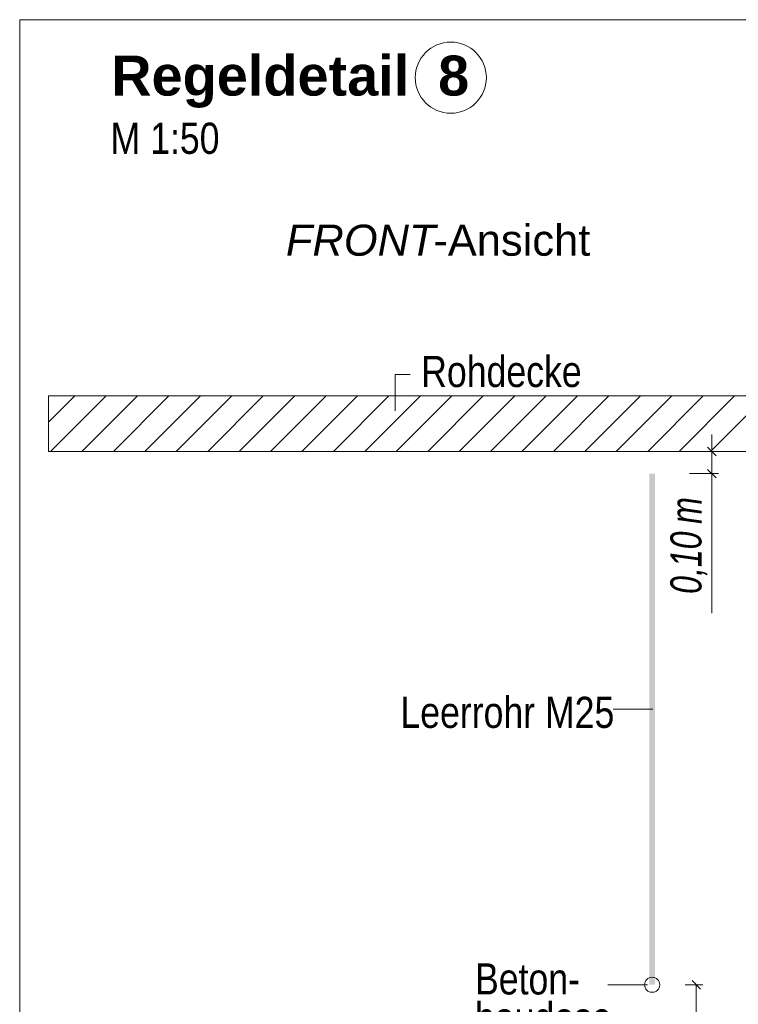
# Model space of a CAD drawing. Extents: x -620 to 3480, y 62 to 1102.
# Tile 140 of 256: x 196 to 228, y 646 to 690. Entities that reach past the tile are written whole.
import ezdxf
from ezdxf.lldxf.tags import DXFTag

# ---------------------------------------------------------------- set-up
doc = ezdxf.new("R2010")
doc.units = 0
doc.layers.get('0').update_dxf_attribs({"lineweight": 13})
for name, color, linetype, lineweight, true_color in [('E_Aussparung Bemaßung-A06G9STT8I', 5, 'Continuous', 9, 0x0000ff), ('E_Betonbaudose', 1, 'Continuous', 13, 0xff0000), ('E_Detail_Beschriftung', 7, 'Continuous', 13, 0x009900), ('E_Detail_Wandschraffur', 7, 'Continuous', 5, 0xc0c0c0), ('E_Leerrohr Beschriftung', 1, 'Continuous', 9, 0xff0000)]:
    doc.layers.add(name, color=color, linetype=linetype, lineweight=lineweight, true_color=true_color)
doc.layers.add('E_Detail_Linie_Text_Bem', color=7, linetype='Continuous', lineweight=13)
doc.styles.get("Standard").update_dxf_attribs({"font": 'ARIALN.TTF'})
tags = doc.linetypes.add('fein_strichliert', pattern=[4, 1, -2, 1]).pattern_tags.tags
tags[8:9] = [DXFTag(74, 4), DXFTag(75, 0), DXFTag(340, '0'), DXFTag(46, 0.0), DXFTag(50, 0.0), DXFTag(44, 0.0), DXFTag(45, 0.0)]
tags[6:7] = [DXFTag(74, 4), DXFTag(75, 0), DXFTag(340, '0'), DXFTag(46, 0.0), DXFTag(50, 0.0), DXFTag(44, 0.0), DXFTag(45, 0.0)]
tags[4:5] = [DXFTag(74, 4), DXFTag(75, 0), DXFTag(340, '0'), DXFTag(46, 0.0), DXFTag(50, 0.0), DXFTag(44, 0.0), DXFTag(45, 0.0)]
tags = doc.linetypes.add('fein_strichliert-A06G9STX8I', pattern=[4, 1, -2, 1]).pattern_tags.tags
tags[8:9] = [DXFTag(74, 4), DXFTag(75, 0), DXFTag(340, '0'), DXFTag(46, 0.0), DXFTag(50, 0.0), DXFTag(44, 0.0), DXFTag(45, 0.0)]
tags[6:7] = [DXFTag(74, 4), DXFTag(75, 0), DXFTag(340, '0'), DXFTag(46, 0.0), DXFTag(50, 0.0), DXFTag(44, 0.0), DXFTag(45, 0.0)]
tags[4:5] = [DXFTag(74, 4), DXFTag(75, 0), DXFTag(340, '0'), DXFTag(46, 0.0), DXFTag(50, 0.0), DXFTag(44, 0.0), DXFTag(45, 0.0)]

# ---------------------------------------------------------------- blocks, each defined once
blk = doc.blocks.new('Referenz-A06G9SU08I')
at = {"layer": 'E_Aussparung Bemaßung-A06G9STT8I', "linetype": 'Continuous', "ltscale": 0.13}
for p, q in [((226.732, 671.338), (226.732, 663.3)), ((227.032, 670.574), (225.732, 670.574)), ((226.541, 670.765), (226.923, 670.383)), ((227.032, 669.574), (225.732, 669.574)), ((226.541, 669.765), (226.923, 669.384)), ((226.332, 646.574), (225.532, 646.574)), ((226.223, 646.383), (225.841, 646.765)), ((226.032, 646.574), (226.032, 632.574))]:
    blk.add_line(p, q, dxfattribs=at)
at = {"layer": 'E_Betonbaudose', "linetype": 'Continuous', "ltscale": 0.13}
blk.add_circle((224.046, 646.574), 0.34, dxfattribs=at)
at = {"layer": 'E_Detail_Linie_Text_Bem', "linetype": 'fein_strichliert-A06G9STX8I', "ltscale": 0.65}
for p, q in [((258.354, 690.002), (195.585, 690.002)), ((195.585, 690.002), (195.585, 628.685))]:
    blk.add_line(p, q, dxfattribs=at)
at = {"layer": 'E_Detail_Linie_Text_Bem', "color": 0, "linetype": 'Continuous', "ltscale": 0.13}
for p, q in [((212.476, 672.395), (212.476, 674.043)), ((212.476, 674.043), (213.162, 674.043)), ((222.29, 658.979), (224.075, 658.979)), ((222.054, 646.578), (223.839, 646.578))]:
    blk.add_line(p, q, dxfattribs=at)
at = {"layer": 'E_Detail_Linie_Text_Bem', "linetype": 'Continuous', "ltscale": 0.13}
for p, q in [((248.202, 673.074), (196.874, 673.074)), ((196.874, 673.074), (196.874, 670.574)), ((196.874, 670.574), (207.267, 670.574)), ((196.874, 670.574), (245.702, 670.574)), ((207.267, 670.574), (248.202, 670.574))]:
    blk.add_line(p, q, dxfattribs=at)
blk.add_solid([(224.171, 669.575), (224.171, 646.574), (223.921, 669.574), (223.921, 646.574)], dxfattribs=at)
at = {"layer": 'E_Detail_Wandschraffur', "linetype": 'ByBlock', "ltscale": 0.13}
for p, q in [((196.874, 671.889), (198.06, 673.074)), ((198.388, 670.574), (200.888, 673.074)), ((201.216, 670.574), (203.716, 673.074)), ((204.045, 670.574), (206.545, 673.074)), ((206.873, 670.574), (209.373, 673.074)), ((209.702, 670.574), (212.202, 673.074)), ((212.53, 670.574), (215.03, 673.074)), ((215.359, 670.574), (217.859, 673.074)), ((218.187, 670.574), (220.687, 673.074)), ((221.015, 670.574), (223.515, 673.074)), ((223.844, 670.574), (226.344, 673.074)), ((226.672, 670.574), (229.172, 673.074))]:
    blk.add_line(p, q, dxfattribs=at)
at = {"layer": 'E_Detail_Wandschraffur', "linetype": 'fein_strichliert', "ltscale": 0.13}
for p, q in [((196.974, 670.574), (199.474, 673.074)), ((199.802, 670.574), (202.302, 673.074)), ((202.631, 670.574), (205.131, 673.074)), ((205.459, 670.574), (207.959, 673.074)), ((208.287, 670.574), (210.787, 673.074)), ((211.116, 670.574), (213.616, 673.074)), ((213.944, 670.574), (216.444, 673.074)), ((216.773, 670.574), (219.273, 673.074)), ((219.601, 670.574), (222.101, 673.074)), ((222.43, 670.574), (224.93, 673.074)), ((225.258, 670.574), (227.758, 673.074))]:
    blk.add_line(p, q, dxfattribs=at)
at = {"layer": 'E_Leerrohr Beschriftung', "linetype": 'Continuous', "ltscale": 0.13}
blk.add_circle((214.984, 687.394), 1.6, dxfattribs=at)
at = {"layer": 'E_Aussparung Bemaßung-A06G9STT8I', "linetype": 'Continuous', "ltscale": 0.13, "char_height": 1.4, "attachment_point": 1, "rotation": 90}
for s, insert in [('{\\W0.9;\\fArial Narrow|b0|i1;m}', (224.866, 667.315)), ('{\\W0.9;\\fArial Narrow|b0|i1;0,10 }', (224.866, 664.162))]:
    blk.add_mtext(s, dxfattribs=dict(at, insert=insert))
at = {"layer": 'E_Detail_Beschriftung', "color": 1, "linetype": 'Continuous', "lineweight": 35, "ltscale": 0.35, "true_color": 0xff0000, "char_height": 1.8, "attachment_point": 1}
for s, insert in [('{\\fArial|b1|i0;Regeldetail}', (199.703, 688.386)), ('{\\fArial|b1|i0;8}', (214.413, 688.386))]:
    blk.add_mtext(s, dxfattribs=dict(at, insert=insert))
at = {"layer": 'E_Detail_Beschriftung', "linetype": 'Continuous', "ltscale": 0.13, "char_height": 1.4, "attachment_point": 1}
for s, insert in [('{\\fArial Narrow;M 1:50}', (199.673, 685.365)), ('{\\fArial Narrow;Rohdecke}', (213.653, 674.872)), ('{\\fArial Narrow;Leerrohr M25}', (212.717, 659.534)), ('{\\fArial Narrow;Beton-}', (216.074, 647.539)), ('{\\fArial Narrow;baudose}', (216.074, 645.789))]:
    blk.add_mtext(s, dxfattribs=dict(at, insert=insert))
at = {"layer": 'E_Detail_Beschriftung', "linetype": 'Continuous', "lineweight": -2, "ltscale": 0.25, "char_height": 1.4, "attachment_point": 1}
for s, insert in [('{\\fArial|b0|i1;FRONT}', (207.563, 680.78)), ('{\\fArial;-Ansicht}', (214.198, 680.78))]:
    blk.add_mtext(s, dxfattribs=dict(at, insert=insert))

msp = doc.modelspace()

# ---------------------------------------------------------------- block references
at = {"color": 8, "lineweight": 25, "ltscale": 0.25, "true_color": 0x808080}
msp.add_blockref('Referenz-A06G9SU08I', (0, 0), dxfattribs=at)

doc.saveas('drawing.dxf')
